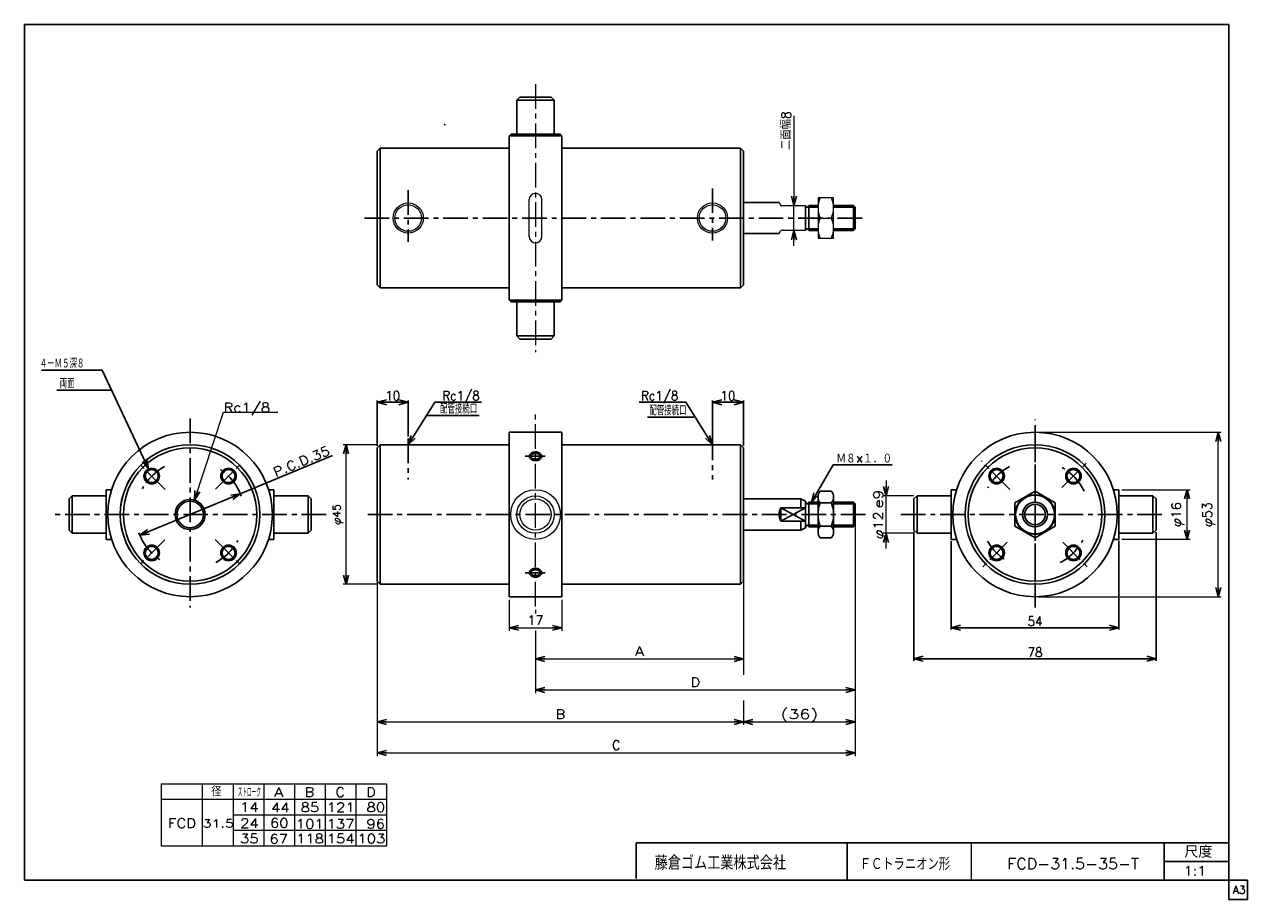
# Model space of a CAD drawing. Header units: millimetres. Extents: x -190 to 204, y -140 to 142.
import ezdxf
from ezdxf.enums import TextEntityAlignment as Align

# ---------------------------------------------------------------- set-up
doc = ezdxf.new("R2010")
doc.units = ezdxf.units.MM
doc.header["$LTSCALE"] = 0.25
doc.header["$PDSIZE"] = 1
doc.linetypes.add('CENTER', pattern=[50.8, 31.75, -6.35, 6.35, -6.35])
doc.layers.add('ZUWAKU', color=7, linetype='Continuous')
doc.styles.add('FdaStyle0', font='txt.shx', dxfattribs={"bigfont": 'bigfont'})
doc.dimstyles.new('DaDimRotatedStyle', dxfattribs={"dimtxt": 2.5, "dimasz": 3.000002, "dimexe": 1, "dimexo": 1, "dimgap": 1, "dimtad": 3, "dimdsep": 46, "dimtxsty": 'FdaStyle0', "dimblk1": 'OPEN30', "dimblk2": 'OPEN30', "dimsah": 1, "dimcen": 0.09, "dimclrd": 4, "dimclre": 4, "dimclrt": 4, "dimadec": 0, "dimazin": 2, "dimtfac": 1, "dimtdec": 4, "dimtmove": 0, "dimatfit": 0, "dimfxl": 1, "dimarcsym": 0})

# ---------------------------------------------------------------- blocks, each defined once
blk = doc.blocks.new('_OPEN30')
at = {"color": 0, "linetype": 'ByBlock', "lineweight": -2}
for p, q in [((-1, 0.267949), (0, 0)), ((0, 0), (-1, -0.267949)), ((0, 0), (-1, 0))]:
    blk.add_line(p, q, dxfattribs=at)
blk = doc.blocks.new('DC_GROUP_Φ31.5_1')
at = {"color": 4, "linetype": 'Continuous', "lineweight": 25}
for radius in [2.5, 2.1]:
    blk.add_circle((-149.01, -4.05), radius, dxfattribs=at)
blk = doc.blocks.new('DC_GROUP_Φ31.5_2')
at = {"color": 4, "linetype": 'Continuous', "lineweight": 25}
for radius in [2.5, 2.1]:
    blk.add_circle((-149.01, -28.8), radius, dxfattribs=at)
blk = doc.blocks.new('DC_GROUP_Φ31.5_3')
at = {"color": 4, "linetype": 'Continuous', "lineweight": 25}
for radius in [2.5, 2.1]:
    blk.add_circle((-124.26, -28.8), radius, dxfattribs=at)
blk = doc.blocks.new('DC_GROUP_Φ31.5_4')
at = {"color": 4, "linetype": 'Continuous', "lineweight": 25}
for radius in [2.5, 2.1]:
    blk.add_circle((-124.26, -4.05), radius, dxfattribs=at)
blk = doc.blocks.new('DC_GROUP_Φ31.5_5')
at = {"color": 4, "linetype": 'Continuous', "lineweight": 25}
for p, q in [((65.65, -10.8), (65.65, -22.05)), ((66.37, -8.92), (69.93, -8.92)), ((70.65, -10.8), (70.65, -22.05)), ((66.37, -12.68), (69.93, -12.68)), ((66.37, -20.17), (69.93, -20.17)), ((66.37, -23.92), (69.93, -23.92))]:
    blk.add_line(p, q, dxfattribs=at)
for centre, radius, start, end in [((68.45, -10.8), 2.8, 137.925, 222.075), ((67.85, -10.8), 2.8, 317.925, 42.075), ((75.74, -16.42), 10.09, 158.1975, 201.8025), ((60.56, -16.42), 10.09, 338.1975, 21.8025), ((68.45, -22.05), 2.8, 137.925, 222.075), ((67.85, -22.05), 2.8, 317.925, 42.075)]:
    blk.add_arc(centre, radius, start, end, dxfattribs=at)
blk = doc.blocks.new('DC_GROUP_Φ31.5_6')
at = {"color": 4, "linetype": 'Continuous', "lineweight": 13}
for p, q in [((-135.25, -11.76), (-125.85, 16.55)), ((-125.85, 16.55), (-108.35, 16.55))]:
    blk.add_line(p, q, dxfattribs=at)
at = {"color": 4, "xscale": 3.000002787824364, "yscale": 2.999989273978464, "rotation": 251.6244108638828}
blk.add_blockref('_OPEN30', (-135.25, -11.76), dxfattribs=at)
at = {"color": 4, "style": 'FdaStyle0'}
blk.add_text('Rc1/8', height=3, dxfattribs=at).set_placement((-125.85, 16.55), (-110.85, 16.55), align=Align.FIT)
blk = doc.blocks.new('*D7')
at = {"color": 4, "linetype": 'Continuous', "lineweight": 13}
for p, q in [((-76.37, 6.08), (-87.37, 6.08)), ((-86.37, -38.92), (-86.37, 6.08)), ((-76.37, -38.92), (-87.37, -38.92))]:
    blk.add_line(p, q, dxfattribs=at)
at = {"color": 4, "xscale": 3.000002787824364, "yscale": 2.999989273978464}
for p, rotation in [((-86.37, 6.08), 90), ((-86.37, -38.92), 270)]:
    blk.add_blockref('_OPEN30', p, dxfattribs=dict(at, rotation=rotation))
at = {"color": 4, "insert": (-87.37, -16.42), "char_height": 2.5, "width": 12.5, "attachment_point": 8, "rotation": 90, "style": 'FdaStyle0'}
blk.add_mtext('\\T1.00;φ45', dxfattribs=at)
blk = doc.blocks.new('DC_GROUP_Φ31.5_7')
at = {"color": 4, "linetype": 'Continuous', "lineweight": 25}
for radius in [2.5, 2.1]:
    blk.add_circle((123.17, -4.05), radius, dxfattribs=at)
blk = doc.blocks.new('DC_GROUP_Φ31.5_8')
at = {"color": 4, "linetype": 'Continuous', "lineweight": 25}
for radius in [2.5, 2.1]:
    blk.add_circle((123.17, -28.8), radius, dxfattribs=at)
blk = doc.blocks.new('DC_GROUP_Φ31.5_9')
at = {"color": 4, "linetype": 'Continuous', "lineweight": 25}
for radius in [2.5, 2.1]:
    blk.add_circle((147.92, -28.8), radius, dxfattribs=at)
blk = doc.blocks.new('DC_GROUP_Φ31.5_10')
at = {"color": 4, "linetype": 'Continuous', "lineweight": 25}
for radius in [2.5, 2.1]:
    blk.add_circle((147.92, -4.05), radius, dxfattribs=at)
blk = doc.blocks.new('DC_GROUP_Φ31.5_11')
at = {"color": 4, "linetype": 'Continuous', "lineweight": 13}
for p, q in [((135.54, -8.92), (129.04, -12.67)), ((142.04, -12.67), (135.54, -8.92)), ((129.04, -12.67), (129.04, -20.18)), ((142.04, -20.18), (142.04, -12.67)), ((129.04, -20.18), (135.54, -23.93)), ((135.54, -23.93), (142.04, -20.18))]:
    blk.add_line(p, q, dxfattribs=at)
for radius in [6.5, 4, 3.32]:
    blk.add_circle((135.54, -16.42), radius, dxfattribs=at)
blk = doc.blocks.new('DC_GROUP_Φ31.5_12')
at = {"color": 4, "linetype": 'Continuous', "lineweight": 25}
for p, q in [((-27.34, -34.94), (-27.37, -35.06)), ((-27.37, -35.06), (-27.37, -35.18)), ((-27.37, -35.18), (-27.37, -35.3)), ((-27.37, -35.3), (-27.34, -35.43)), ((-27.31, -34.82), (-27.34, -34.94)), ((-27.34, -35.43), (-27.31, -35.55)), ((-27.25, -34.7), (-27.31, -34.82)), ((-27.19, -34.59), (-27.25, -34.7)), ((-27.11, -34.48), (-27.19, -34.59)), ((-27.01, -34.37), (-27.11, -34.48)), ((-26.91, -34.28), (-27.01, -34.37)), ((-26.79, -34.18), (-26.91, -34.28)), ((-26.66, -34.1), (-26.79, -34.18)), ((-26.52, -34.03), (-26.66, -34.1)), ((-26.37, -33.96), (-26.52, -34.03)), ((-26.22, -33.9), (-26.37, -33.96)), ((-26.06, -33.86), (-26.22, -33.9)), ((-25.89, -33.82), (-26.06, -33.86)), ((-25.72, -33.79), (-25.89, -33.82)), ((-25.55, -33.78), (-25.72, -33.79)), ((-25.37, -33.77), (-25.55, -33.78)), ((-25.2, -33.78), (-25.37, -33.77)), ((-25.03, -33.79), (-25.2, -33.78)), ((-24.86, -33.82), (-25.03, -33.79)), ((-24.69, -33.86), (-24.86, -33.82)), ((-24.53, -33.9), (-24.69, -33.86)), ((-24.37, -33.96), (-24.53, -33.9)), ((-24.23, -34.03), (-24.37, -33.96)), ((-24.09, -34.1), (-24.23, -34.03)), ((-23.96, -34.18), (-24.09, -34.1)), ((-23.84, -34.28), (-23.96, -34.18)), ((-23.74, -34.37), (-23.84, -34.28)), ((-23.64, -34.48), (-23.74, -34.37)), ((-23.56, -34.59), (-23.64, -34.48)), ((-23.49, -34.7), (-23.56, -34.59)), ((-23.44, -34.82), (-23.49, -34.7)), ((-23.4, -34.94), (-23.44, -34.82)), ((-23.44, -35.55), (-23.4, -35.43)), ((-23.38, -35.06), (-23.4, -34.94)), ((-23.4, -35.43), (-23.38, -35.3)), ((-23.37, -35.18), (-23.38, -35.06)), ((-23.38, -35.3), (-23.37, -35.18)), ((-27.31, -35.55), (-27.25, -35.66)), ((-27.25, -35.66), (-27.19, -35.78)), ((-27.19, -35.78), (-27.11, -35.89)), ((-27.11, -35.89), (-27.01, -35.99)), ((-27.01, -35.99), (-26.91, -36.09)), ((-26.91, -36.09), (-26.79, -36.18)), ((-26.79, -36.18), (-26.66, -36.26)), ((-26.66, -36.26), (-26.52, -36.34)), ((-26.52, -36.34), (-26.37, -36.4)), ((-26.37, -36.4), (-26.22, -36.46)), ((-26.22, -36.46), (-26.06, -36.51)), ((-26.06, -36.51), (-25.89, -36.54)), ((-25.89, -36.54), (-25.72, -36.57)), ((-25.72, -36.57), (-25.55, -36.59)), ((-25.55, -36.59), (-25.37, -36.59)), ((-25.37, -36.59), (-25.2, -36.59)), ((-25.2, -36.59), (-25.03, -36.57)), ((-25.03, -36.57), (-24.86, -36.54)), ((-24.86, -36.54), (-24.69, -36.51)), ((-24.69, -36.51), (-24.53, -36.46)), ((-24.53, -36.46), (-24.37, -36.4)), ((-24.37, -36.4), (-24.23, -36.34)), ((-24.23, -36.34), (-24.09, -36.26)), ((-24.09, -36.26), (-23.96, -36.18)), ((-23.96, -36.18), (-23.84, -36.09)), ((-23.84, -36.09), (-23.74, -35.99)), ((-23.74, -35.99), (-23.64, -35.89)), ((-23.64, -35.89), (-23.56, -35.78)), ((-23.56, -35.78), (-23.49, -35.66)), ((-23.49, -35.66), (-23.44, -35.55))]:
    blk.add_line(p, q, dxfattribs=at)
blk = doc.blocks.new('DC_GROUP_Φ31.5_13')
at = {"color": 4, "linetype": 'Continuous', "lineweight": 25}
for p, q in [((-26.85, -35.02), (-26.87, -35.1)), ((-26.87, -35.1), (-26.87, -35.18)), ((-26.87, -35.18), (-26.87, -35.26)), ((-26.87, -35.26), (-26.85, -35.34)), ((-26.82, -34.95), (-26.85, -35.02)), ((-26.85, -35.34), (-26.82, -35.42)), ((-26.78, -34.87), (-26.82, -34.95)), ((-26.82, -35.42), (-26.78, -35.49)), ((-26.73, -34.8), (-26.78, -34.87)), ((-26.67, -34.73), (-26.73, -34.8)), ((-26.6, -34.66), (-26.67, -34.73)), ((-26.52, -34.6), (-26.6, -34.66)), ((-26.43, -34.54), (-26.52, -34.6)), ((-26.34, -34.48), (-26.43, -34.54)), ((-26.23, -34.44), (-26.34, -34.48)), ((-26.12, -34.39), (-26.23, -34.44)), ((-26.01, -34.36), (-26.12, -34.39)), ((-25.89, -34.33), (-26.01, -34.36)), ((-25.76, -34.3), (-25.89, -34.33)), ((-25.63, -34.29), (-25.76, -34.3)), ((-25.5, -34.28), (-25.63, -34.29)), ((-25.37, -34.27), (-25.5, -34.28)), ((-25.24, -34.28), (-25.37, -34.27)), ((-25.11, -34.29), (-25.24, -34.28)), ((-24.99, -34.3), (-25.11, -34.29)), ((-24.86, -34.33), (-24.99, -34.3)), ((-24.74, -34.36), (-24.86, -34.33)), ((-24.62, -34.39), (-24.74, -34.36)), ((-24.51, -34.44), (-24.62, -34.39)), ((-24.41, -34.48), (-24.51, -34.44)), ((-24.31, -34.54), (-24.41, -34.48)), ((-24.22, -34.6), (-24.31, -34.54)), ((-24.14, -34.66), (-24.22, -34.6)), ((-24.07, -34.73), (-24.14, -34.66)), ((-24.01, -34.8), (-24.07, -34.73)), ((-23.96, -34.87), (-24.01, -34.8)), ((-23.92, -34.95), (-23.96, -34.87)), ((-23.96, -35.49), (-23.92, -35.42)), ((-23.9, -35.02), (-23.92, -34.95)), ((-23.92, -35.42), (-23.9, -35.34)), ((-23.88, -35.1), (-23.9, -35.02)), ((-23.9, -35.34), (-23.88, -35.26)), ((-23.87, -35.18), (-23.88, -35.1)), ((-23.88, -35.26), (-23.87, -35.18)), ((-26.78, -35.49), (-26.73, -35.57)), ((-26.73, -35.57), (-26.67, -35.64)), ((-26.67, -35.64), (-26.6, -35.7)), ((-26.6, -35.7), (-26.52, -35.77)), ((-26.52, -35.77), (-26.43, -35.83)), ((-26.43, -35.83), (-26.34, -35.88)), ((-26.34, -35.88), (-26.23, -35.93)), ((-26.23, -35.93), (-26.12, -35.97)), ((-26.12, -35.97), (-26.01, -36.01)), ((-26.01, -36.01), (-25.89, -36.04)), ((-25.89, -36.04), (-25.76, -36.06)), ((-25.76, -36.06), (-25.63, -36.08)), ((-25.63, -36.08), (-25.5, -36.09)), ((-25.5, -36.09), (-25.37, -36.09)), ((-25.37, -36.09), (-25.24, -36.09)), ((-25.24, -36.09), (-25.11, -36.08)), ((-25.11, -36.08), (-24.99, -36.06)), ((-24.99, -36.06), (-24.86, -36.04)), ((-24.86, -36.04), (-24.74, -36.01)), ((-24.74, -36.01), (-24.62, -35.97)), ((-24.62, -35.97), (-24.51, -35.93)), ((-24.51, -35.93), (-24.41, -35.88)), ((-24.41, -35.88), (-24.31, -35.83)), ((-24.31, -35.83), (-24.22, -35.77)), ((-24.22, -35.77), (-24.14, -35.7)), ((-24.14, -35.7), (-24.07, -35.64)), ((-24.07, -35.64), (-24.01, -35.57)), ((-24.01, -35.57), (-23.96, -35.49))]:
    blk.add_line(p, q, dxfattribs=at)
blk = doc.blocks.new('DC_GROUP_Φ31.5_14')
at = {"color": 4, "linetype": 'Continuous', "lineweight": 25}
for p, q in [((-27.37, 2.46), (-27.34, 2.58)), ((-27.37, 2.34), (-27.37, 2.46)), ((-27.37, 2.21), (-27.37, 2.34)), ((-27.34, 2.09), (-27.37, 2.21)), ((-27.34, 2.58), (-27.31, 2.7)), ((-27.31, 1.97), (-27.34, 2.09)), ((-27.31, 2.7), (-27.25, 2.82)), ((-27.25, 1.85), (-27.31, 1.97)), ((-27.25, 2.82), (-27.19, 2.93)), ((-27.19, 1.74), (-27.25, 1.85)), ((-27.19, 2.93), (-27.11, 3.04)), ((-27.11, 1.63), (-27.19, 1.74)), ((-27.11, 3.04), (-27.01, 3.15)), ((-27.01, 1.53), (-27.11, 1.63)), ((-27.01, 3.15), (-26.91, 3.24)), ((-26.91, 1.43), (-27.01, 1.53)), ((-26.91, 3.24), (-26.79, 3.33)), ((-26.79, 1.34), (-26.91, 1.43)), ((-26.79, 3.33), (-26.66, 3.42)), ((-26.66, 1.26), (-26.79, 1.34)), ((-26.66, 3.42), (-26.52, 3.49)), ((-26.52, 1.18), (-26.66, 1.26)), ((-26.52, 3.49), (-26.37, 3.56)), ((-26.37, 1.12), (-26.52, 1.18)), ((-26.37, 3.56), (-26.22, 3.61)), ((-26.22, 1.06), (-26.37, 1.12)), ((-26.22, 3.61), (-26.06, 3.66)), ((-26.06, 1.01), (-26.22, 1.06)), ((-26.06, 3.66), (-25.89, 3.7)), ((-25.89, 0.97), (-26.06, 1.01)), ((-25.89, 3.7), (-25.72, 3.73)), ((-25.72, 0.95), (-25.89, 0.97)), ((-25.72, 3.73), (-25.55, 3.74)), ((-25.55, 0.93), (-25.72, 0.95)), ((-25.55, 3.74), (-25.37, 3.75)), ((-25.37, 0.93), (-25.55, 0.93)), ((-25.37, 3.75), (-25.2, 3.74)), ((-25.2, 0.93), (-25.37, 0.93)), ((-25.2, 3.74), (-25.03, 3.73)), ((-25.03, 0.95), (-25.2, 0.93)), ((-25.03, 3.73), (-24.86, 3.7)), ((-24.86, 0.97), (-25.03, 0.95)), ((-24.86, 3.7), (-24.69, 3.66)), ((-24.69, 1.01), (-24.86, 0.97)), ((-24.69, 3.66), (-24.53, 3.61)), ((-24.53, 1.06), (-24.69, 1.01)), ((-24.53, 3.61), (-24.37, 3.56)), ((-24.37, 1.12), (-24.53, 1.06)), ((-24.37, 3.56), (-24.23, 3.49)), ((-24.23, 1.18), (-24.37, 1.12)), ((-24.23, 3.49), (-24.09, 3.42)), ((-24.09, 1.26), (-24.23, 1.18)), ((-24.09, 3.42), (-23.96, 3.33)), ((-23.96, 1.34), (-24.09, 1.26)), ((-23.96, 3.33), (-23.84, 3.24)), ((-23.84, 1.43), (-23.96, 1.34)), ((-23.84, 3.24), (-23.74, 3.15)), ((-23.74, 1.53), (-23.84, 1.43)), ((-23.74, 3.15), (-23.64, 3.04)), ((-23.64, 1.63), (-23.74, 1.53)), ((-23.64, 3.04), (-23.56, 2.93)), ((-23.56, 1.74), (-23.64, 1.63)), ((-23.56, 2.93), (-23.49, 2.82)), ((-23.49, 1.85), (-23.56, 1.74)), ((-23.49, 2.82), (-23.44, 2.7)), ((-23.44, 1.97), (-23.49, 1.85)), ((-23.44, 2.7), (-23.4, 2.58)), ((-23.4, 2.09), (-23.44, 1.97)), ((-23.4, 2.58), (-23.38, 2.46)), ((-23.38, 2.21), (-23.4, 2.09)), ((-23.38, 2.46), (-23.37, 2.34)), ((-23.37, 2.34), (-23.38, 2.21))]:
    blk.add_line(p, q, dxfattribs=at)
blk = doc.blocks.new('DC_GROUP_Φ31.5_15')
at = {"color": 4, "linetype": 'Continuous', "lineweight": 25}
for p, q in [((-26.87, 2.42), (-26.85, 2.49)), ((-26.87, 2.34), (-26.87, 2.42)), ((-26.87, 2.26), (-26.87, 2.34)), ((-26.85, 2.18), (-26.87, 2.26)), ((-26.85, 2.49), (-26.82, 2.57)), ((-26.82, 2.1), (-26.85, 2.18)), ((-26.82, 2.57), (-26.78, 2.65)), ((-26.78, 2.03), (-26.82, 2.1)), ((-26.78, 2.65), (-26.73, 2.72)), ((-26.73, 1.95), (-26.78, 2.03)), ((-26.73, 2.72), (-26.67, 2.79)), ((-26.67, 1.88), (-26.73, 1.95)), ((-26.67, 2.79), (-26.6, 2.86)), ((-26.6, 1.81), (-26.67, 1.88)), ((-26.6, 2.86), (-26.52, 2.92)), ((-26.52, 1.75), (-26.6, 1.81)), ((-26.52, 2.92), (-26.43, 2.98)), ((-26.43, 1.69), (-26.52, 1.75)), ((-26.43, 2.98), (-26.34, 3.03)), ((-26.34, 1.64), (-26.43, 1.69)), ((-26.34, 3.03), (-26.23, 3.08)), ((-26.23, 1.59), (-26.34, 1.64)), ((-26.23, 3.08), (-26.12, 3.12)), ((-26.12, 1.55), (-26.23, 1.59)), ((-26.12, 3.12), (-26.01, 3.16)), ((-26.01, 1.51), (-26.12, 1.55)), ((-26.01, 3.16), (-25.89, 3.19)), ((-25.89, 1.48), (-26.01, 1.51)), ((-25.89, 3.19), (-25.76, 3.22)), ((-25.76, 1.46), (-25.89, 1.48)), ((-25.76, 3.22), (-25.63, 3.23)), ((-25.63, 1.44), (-25.76, 1.46)), ((-25.63, 3.23), (-25.5, 3.24)), ((-25.5, 1.43), (-25.63, 1.44)), ((-25.5, 3.24), (-25.37, 3.25)), ((-25.37, 1.43), (-25.5, 1.43)), ((-25.37, 3.25), (-25.24, 3.24)), ((-25.24, 1.43), (-25.37, 1.43)), ((-25.24, 3.24), (-25.11, 3.23)), ((-25.11, 1.44), (-25.24, 1.43)), ((-25.11, 3.23), (-24.99, 3.22)), ((-24.99, 1.46), (-25.11, 1.44)), ((-24.99, 3.22), (-24.86, 3.19)), ((-24.86, 1.48), (-24.99, 1.46)), ((-24.86, 3.19), (-24.74, 3.16)), ((-24.74, 1.51), (-24.86, 1.48)), ((-24.74, 3.16), (-24.62, 3.12)), ((-24.62, 1.55), (-24.74, 1.51)), ((-24.62, 3.12), (-24.51, 3.08)), ((-24.51, 1.59), (-24.62, 1.55)), ((-24.51, 3.08), (-24.41, 3.03)), ((-24.41, 1.64), (-24.51, 1.59)), ((-24.41, 3.03), (-24.31, 2.98)), ((-24.31, 1.69), (-24.41, 1.64)), ((-24.31, 2.98), (-24.22, 2.92)), ((-24.22, 1.75), (-24.31, 1.69)), ((-24.22, 2.92), (-24.14, 2.86)), ((-24.14, 1.81), (-24.22, 1.75)), ((-24.14, 2.86), (-24.07, 2.79)), ((-24.07, 1.88), (-24.14, 1.81)), ((-24.07, 2.79), (-24.01, 2.72)), ((-24.01, 1.95), (-24.07, 1.88)), ((-24.01, 2.72), (-23.96, 2.65)), ((-23.96, 2.03), (-24.01, 1.95)), ((-23.96, 2.65), (-23.92, 2.57)), ((-23.92, 2.1), (-23.96, 2.03)), ((-23.92, 2.57), (-23.9, 2.49)), ((-23.9, 2.18), (-23.92, 2.1)), ((-23.9, 2.49), (-23.88, 2.42)), ((-23.88, 2.26), (-23.9, 2.18)), ((-23.88, 2.42), (-23.87, 2.34)), ((-23.87, 2.34), (-23.88, 2.26))]:
    blk.add_line(p, q, dxfattribs=at)
blk = doc.blocks.new('*D17')
at = {"color": 4, "linetype": 'Continuous', "lineweight": 13}
for p, q in [((-33.87, -43.94), (-33.87, -53.94)), ((-16.87, -43.94), (-16.87, -53.94)), ((-33.87, -52.94), (-16.87, -52.94))]:
    blk.add_line(p, q, dxfattribs=at)
at = {"color": 4, "xscale": 3.000002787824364, "yscale": 2.999989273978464}
for p, rotation in [((-33.87, -52.94), 180), ((-16.87, -52.94), 360)]:
    blk.add_blockref('_OPEN30', p, dxfattribs=dict(at, rotation=rotation))
at = {"color": 4, "insert": (-25.37, -51.94), "char_height": 3, "width": 11.25, "attachment_point": 8, "style": 'FdaStyle0'}
blk.add_mtext('\\T1.00;17', dxfattribs=at)
blk = doc.blocks.new('DC_GROUP_Φ31.5_16')
at = {"color": 4, "linetype": 'Continuous', "lineweight": 25}
for p, q in [((135.54, -8.92), (129.04, -12.67)), ((142.04, -12.67), (135.54, -8.92)), ((129.04, -12.67), (129.04, -20.18)), ((142.04, -20.18), (142.04, -12.67)), ((129.04, -20.18), (135.54, -23.93)), ((135.54, -23.93), (142.04, -20.18))]:
    blk.add_line(p, q, dxfattribs=at)
for radius in [6.25, 4, 3.3]:
    blk.add_circle((135.54, -16.42), radius, dxfattribs=at)
blk = doc.blocks.new('*D19')
at = {"color": 4, "linetype": 'Continuous', "lineweight": 13}
for p, q in [((136.54, 10.08), (195.54, 10.08)), ((194.54, -42.92), (194.54, 10.08)), ((136.54, -42.92), (195.54, -42.92))]:
    blk.add_line(p, q, dxfattribs=at)
at = {"color": 4, "xscale": 3.000002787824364, "yscale": 2.999989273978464}
for p, rotation in [((194.54, 10.08), 90), ((194.54, -42.92), 270)]:
    blk.add_blockref('_OPEN30', p, dxfattribs=dict(at, rotation=rotation))
at = {"color": 4, "insert": (193.54, -16.42), "char_height": 3, "width": 15, "attachment_point": 8, "rotation": 90, "style": 'FdaStyle0'}
blk.add_mtext('\\T1.00;φ53', dxfattribs=at)
blk = doc.blocks.new('*D20')
at = {"color": 4, "linetype": 'Continuous', "lineweight": 13}
for p, q in [((163.54, -8.42), (185.54, -8.42)), ((184.54, -24.42), (184.54, -8.42)), ((163.54, -24.42), (185.54, -24.42))]:
    blk.add_line(p, q, dxfattribs=at)
at = {"color": 4, "xscale": 3.000002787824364, "yscale": 2.999989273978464}
for p, rotation in [((184.54, -8.42), 90), ((184.54, -24.42), 270)]:
    blk.add_blockref('_OPEN30', p, dxfattribs=dict(at, rotation=rotation))
at = {"color": 4, "insert": (183.54, -16.42), "char_height": 3, "width": 15, "attachment_point": 8, "rotation": 90, "style": 'FdaStyle0'}
blk.add_mtext('\\T1.00;φ16', dxfattribs=at)
blk = doc.blocks.new('DA_IMAGEDIMGROUP_1')
at = {"color": 4, "linetype": 'Continuous', "lineweight": 13}
for p, q in [((87.54, -5.42), (87.54, -10.42)), ((96.54, -10.42), (86.54, -10.42)), ((87.54, -22.42), (87.54, -10.42)), ((96.54, -22.42), (86.54, -22.42)), ((87.54, -27.42), (87.54, -22.42))]:
    blk.add_line(p, q, dxfattribs=at)
at = {"color": 4, "xscale": 3.000002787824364, "yscale": 2.999989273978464}
for p, rotation in [((87.54, -10.42), 270), ((87.54, -22.42), 90)]:
    blk.add_blockref('_OPEN30', p, dxfattribs=dict(at, rotation=rotation))
at = {"color": 4, "style": 'FdaStyle0'}
blk.add_text('e9', height=3, rotation=90, dxfattribs=at).set_placement((86.54, -14.42), (86.54, -8.42), align=Align.FIT)
at = {"color": 4, "style": 'FdaStyle0', "width": 0.9375}
blk.add_text('φ12', height=3, rotation=90, dxfattribs=at).set_placement((86.54, -24.42), (86.54, -15.42), align=Align.FIT)
blk = doc.blocks.new('*D22')
at = {"color": 4, "linetype": 'Continuous', "lineweight": 13}
for p, q in [((77.63, -20.88), (77.63, -94.25)), ((-76.37, -38.92), (-76.37, -94.25)), ((-76.37, -93.25), (77.63, -93.25))]:
    blk.add_line(p, q, dxfattribs=at)
at = {"color": 4, "xscale": 3.000002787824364, "yscale": 2.999989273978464}
for p, rotation in [((-76.37, -93.25), 180), ((77.63, -93.25), 360)]:
    blk.add_blockref('_OPEN30', p, dxfattribs=dict(at, rotation=rotation))
at = {"color": 4, "insert": (0.63, -92.25), "char_height": 3, "width": 7.5, "attachment_point": 8, "style": 'FdaStyle0'}
blk.add_mtext('\\T1.00;C', dxfattribs=at)
blk = doc.blocks.new('DC_GROUP_Φ31.5_17')
at = {"color": 4, "linetype": 'Continuous', "lineweight": 13}
for p, q in [((41.63, -38.92), (41.63, -63.95)), ((-25.37, -47.09), (-25.37, -48.32)), ((-25.37, -53.85), (-25.37, -63.95)), ((-25.37, -62.95), (41.63, -62.95))]:
    blk.add_line(p, q, dxfattribs=at)
at = {"color": 4, "xscale": 3.000002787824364, "yscale": 2.999989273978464}
for p, rotation in [((-25.37, -62.95), 180), ((41.63, -62.95), 360)]:
    blk.add_blockref('_OPEN30', p, dxfattribs=dict(at, rotation=rotation))
at = {"color": 4, "style": 'FdaStyle0'}
blk.add_text('A', height=3, dxfattribs=at).set_placement((6.63, -61.95), (9.63, -61.95), align=Align.FIT)
blk = doc.blocks.new('DC_GROUP_Φ31.5_18')
at = {"color": 4, "linetype": 'Continuous', "lineweight": 13}
for p, q in [((77.63, -20.88), (77.63, -73.95)), ((-25.37, -47.09), (-25.37, -48.32)), ((-25.37, -53.85), (-25.37, -73.95)), ((-25.37, -72.95), (77.63, -72.95))]:
    blk.add_line(p, q, dxfattribs=at)
at = {"color": 4, "xscale": 3.000002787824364, "yscale": 2.999989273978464}
for p, rotation in [((-25.37, -72.95), 180), ((77.63, -72.95), 360)]:
    blk.add_blockref('_OPEN30', p, dxfattribs=dict(at, rotation=rotation))
at = {"color": 4, "style": 'FdaStyle0'}
blk.add_text('D', height=3, dxfattribs=at).set_placement((24.63, -71.95), (27.63, -71.95), align=Align.FIT)
blk = doc.blocks.new('DC_GROUP_Φ31.5_19')
at = {"color": 4, "linetype": 'Continuous', "lineweight": 13}
for p, q in [((-76.37, -17.42), (-76.37, -84.25)), ((41.63, -17.42), (41.63, -68.04)), ((77.63, -17.42), (77.63, -84.25)), ((41.63, -76.34), (41.63, -84.25)), ((-76.37, -83.25), (41.63, -83.25)), ((41.63, -83.25), (77.63, -83.25))]:
    blk.add_line(p, q, dxfattribs=at)
at = {"color": 4, "xscale": 3.000002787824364, "yscale": 2.999989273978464}
for p, rotation in [((-76.37, -83.25), 180), ((41.63, -83.25), 360), ((41.63, -83.25), 180), ((77.63, -83.25), 360)]:
    blk.add_blockref('_OPEN30', p, dxfattribs=dict(at, rotation=rotation))
at = {"color": 4, "style": 'FdaStyle0'}
for s, p, p2 in [('B', (-18.87, -82.25), (-15.87, -82.25)), ('(36)', (53.63, -82.25), (65.63, -82.25))]:
    blk.add_text(s, height=3, dxfattribs=at).set_placement(p, p2, align=Align.FIT)
blk = doc.blocks.new('DC_GROUP_Φ31.5_20')
at = {"color": 4, "linetype": 'Continuous', "lineweight": 13}
for p, q in [((70.65, 85.62), (65.65, 85.62)), ((65.65, 85.62), (65.65, 72.62)), ((70.65, 72.62), (70.65, 85.62)), ((66.37, 79.12), (69.93, 79.12)), ((65.65, 72.62), (70.65, 72.62))]:
    blk.add_line(p, q, dxfattribs=at)
for centre, start, end in [((73.29, 82.37), 154.8262, 205.1738), ((63.01, 82.37), 334.8262, 25.1738), ((73.29, 75.87), 154.8262, 205.1738), ((63.01, 75.87), 334.8262, 25.1738)]:
    blk.add_arc(centre, 7.64, start, end, dxfattribs=at)
blk = doc.blocks.new('DA_IMAGEDIMGROUP_2')
at = {"color": 4, "linetype": 'Continuous', "lineweight": 13}
for p, q in [((57.89, 112.09), (57.89, 83.12)), ((57.89, 75.12), (57.89, 83.12)), ((57.89, 70.12), (57.89, 75.12))]:
    blk.add_line(p, q, dxfattribs=at)
at = {"color": 4, "xscale": 3.000002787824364, "yscale": 2.999989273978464}
for p, rotation in [((57.89, 83.12), 270), ((57.89, 75.12), 90)]:
    blk.add_blockref('_OPEN30', p, dxfattribs=dict(at, rotation=rotation))
at = {"color": 4, "insert": (56.89, 101.09), "char_height": 3, "width": 18.75, "attachment_point": 7, "rotation": 90, "style": 'FdaStyle0'}
blk.add_mtext('\\T1.00;二面幅8', dxfattribs=at)

msp = doc.modelspace()

# ---------------------------------------------------------------- linework, layer by layer
at = {"color": 4, "linetype": 'CENTER', "lineweight": 13}
for p, q in [((-25.374, 122.28), (-25.374, 35.853)), ((-25.374, -46.092), (-25.374, 16.084))]:
    msp.add_line(p, q, dxfattribs=at)
at = {"color": 4, "linetype": 'Continuous', "lineweight": 25}
for p, q in [((-30.374, 118.121), (-31.374, 117.121)), ((-31.374, 106.121), (-31.374, 117.121)), ((-31.374, 117.121), (-19.374, 117.121)), ((-30.374, 118.121), (-20.374, 118.121)), ((-20.374, 118.121), (-19.374, 117.121)), ((-19.374, 106.121), (-19.374, 117.121)), ((-33.874, 79.141), (-33.874, 105.641)), ((-33.874, 105.641), (-16.874, 105.641)), ((-33.374, 106.121), (-17.374, 106.121)), ((-33.374, 106.121), (-33.374, 105.641)), ((-33.374, 106.121), (-17.374, 106.121)), ((-33.374, 106.121), (-33.374, 105.641)), ((-17.374, 106.121), (-17.374, 105.641)), ((-17.374, 106.121), (-17.374, 105.641)), ((-16.874, 79.141), (-16.874, 105.641)), ((-75.374, 101.621), (-76.374, 100.621)), ((-76.374, 79.121), (-76.374, 100.621)), ((-33.874, 101.621), (-75.374, 101.621)), ((-75.374, 101.621), (-75.374, 79.121)), ((-16.874, 101.621), (40.626, 101.621)), ((40.626, 101.621), (41.626, 100.621)), ((40.626, 101.621), (40.626, 79.121)), ((41.626, 84.121), (41.626, 100.621)), ((41.626, 79.121), (41.626, 100.621)), ((41.626, 84.121), (53.126, 84.121)), ((61.626, 83.121), (61.626, 75.161)), ((62.626, 83.121), (62.626, 75.121)), ((65.65, 83.121), (62.626, 83.121)), ((77.086, 83.121), (70.65, 83.121)), ((77.626, 82.581), (77.086, 83.121)), ((77.086, 83.121), (77.086, 75.121)), ((-76.374, 79.121), (-76.374, 57.621)), ((-75.374, 56.621), (-75.374, 79.121)), ((-33.874, 79.102), (-33.874, 52.602)), ((-16.874, 79.102), (-16.874, 52.602)), ((40.626, 56.621), (40.626, 79.121)), ((41.626, 79.121), (41.626, 57.621)), ((62.126, 82.581), (65.65, 82.581)), ((70.65, 82.581), (77.626, 82.581)), ((77.626, 82.581), (77.626, 75.661)), ((62.126, 75.661), (65.65, 75.661)), ((65.65, 75.121), (62.626, 75.121)), ((70.65, 75.661), (77.626, 75.661)), ((77.086, 75.121), (70.65, 75.121)), ((77.626, 75.661), (77.086, 75.121)), ((41.626, 74.121), (53.126, 74.121)), ((-75.374, 56.621), (-76.374, 57.621)), ((-33.874, 56.621), (-75.374, 56.621)), ((-16.874, 56.621), (40.626, 56.621)), ((40.626, 56.621), (41.626, 57.621)), ((-33.874, 52.602), (-16.874, 52.602)), ((-33.374, 52.121), (-33.374, 52.602)), ((-33.374, 52.121), (-17.374, 52.121)), ((-31.374, 52.121), (-31.374, 41.121)), ((-19.374, 52.121), (-19.374, 41.121)), ((-17.374, 52.121), (-17.374, 52.602)), ((-30.374, 40.121), (-31.374, 41.121)), ((-31.374, 41.121), (-19.374, 41.121)), ((-30.374, 40.121), (-20.374, 40.121)), ((-20.374, 40.121), (-19.374, 41.121)), ((-184.461, 30.078), (-165.006, 30.078)), ((-165.006, 30.078), (-150.002, -1.754)), ((-179.595, 23.646), (-161.975, 23.646)), ((-76.374, 5.678), (-76.374, 20.355)), ((-76.374, 19.755), (-66.374, 19.755)), ((-66.374, 8.678), (-66.374, 20.355)), ((-66.374, 6.078), (-57.774, 19.755)), ((-57.774, 19.755), (-42.774, 19.755)), ((23.026, 19.755), (8.026, 19.755)), ((23.026, 19.755), (8.026, 19.755)), ((31.626, 6.078), (23.026, 19.755)), ((31.626, 8.678), (31.626, 20.355)), ((31.626, 19.755), (41.626, 19.755)), ((41.626, 5.678), (41.626, 20.355)), ((-60.434, 15.524), (-43.556, 15.524)), ((25.678, 14.968), (10.678, 14.968)), ((-33.874, -16.403), (-33.874, 10.097)), ((-33.874, 10.097), (-16.874, 10.097)), ((-16.874, -16.403), (-16.874, 10.097)), ((-75.374, 6.078), (-76.374, 5.078)), ((-76.374, -16.422), (-76.374, 5.078)), ((-33.874, 6.078), (-75.374, 6.078)), ((-75.374, 6.078), (-75.374, -16.422)), ((-16.874, 6.078), (40.626, 6.078)), ((40.626, 6.078), (41.626, 5.078)), ((40.626, 6.078), (40.626, -16.422)), ((41.626, -11.422), (41.626, 5.078)), ((41.626, -37.922), (41.626, 5.078)), ((-90.78, 2.549), (-120.464, -9.732)), ((63.515, -12.422), (70.526, -0.445)), ((70.526, -0.445), (89.526, -0.445)), ((-175.635, -11.422), (-174.635, -10.422)), ((-175.635, -11.422), (-175.635, -21.422)), ((-163.635, -10.422), (-174.635, -10.422)), ((-174.635, -10.422), (-174.635, -22.422)), ((-163.635, -8.422), (-163.635, -24.422)), ((-163.635, -8.422), (-161.898, -8.422)), ((-120.464, -9.732), (-152.805, -23.113)), ((-109.635, -8.422), (-111.371, -8.422)), ((-109.635, -8.422), (-109.635, -24.422)), ((-109.635, -10.422), (-98.635, -10.422)), ((-97.635, -11.422), (-98.635, -10.422)), ((-98.635, -10.422), (-98.635, -22.422)), ((-97.635, -11.422), (-97.635, -21.422)), ((41.626, -11.422), (60.126, -11.422)), ((60.126, -11.422), (61.626, -12.122)), ((60.126, -11.422), (60.126, -14.242)), ((96.543, -11.422), (97.543, -10.422)), ((96.543, -11.422), (96.543, -21.422)), ((108.543, -10.422), (97.543, -10.422)), ((97.543, -10.422), (97.543, -22.422)), ((108.543, -8.422), (108.543, -24.422)), ((108.543, -8.422), (110.28, -8.422)), ((162.543, -8.422), (160.807, -8.422)), ((162.543, -8.422), (162.543, -24.422)), ((162.543, -10.422), (173.543, -10.422)), ((174.543, -11.422), (173.543, -10.422)), ((173.543, -10.422), (173.543, -22.422)), ((174.543, -11.422), (174.543, -21.422)), ((53.626, -18.602), (53.626, -14.242)), ((61.626, -14.242), (53.626, -14.242)), ((53.626, -14.242), (61.626, -18.602)), ((61.626, -14.242), (53.626, -18.602)), ((61.626, -12.122), (61.626, -20.723)), ((62.126, -12.962), (65.65, -12.962)), ((62.626, -12.422), (62.626, -20.422)), ((65.65, -12.422), (62.626, -12.422)), ((77.086, -12.422), (70.65, -12.422)), ((70.65, -12.962), (77.626, -12.962)), ((77.626, -12.962), (77.086, -12.422)), ((77.086, -12.422), (77.086, -20.422)), ((77.626, -12.962), (77.626, -19.882)), ((-76.374, -16.422), (-76.374, -37.922)), ((-75.374, -38.922), (-75.374, -16.422)), ((-33.874, -16.442), (-33.874, -42.942)), ((-16.874, -16.442), (-16.874, -42.942)), ((40.626, -38.922), (40.626, -16.422)), ((61.626, -18.602), (53.626, -18.602)), ((60.126, -21.422), (60.126, -18.602)), ((-175.635, -21.422), (-174.635, -22.422)), ((-163.635, -22.422), (-174.635, -22.422)), ((-109.635, -22.422), (-98.635, -22.422)), ((-97.635, -21.422), (-98.635, -22.422)), ((41.626, -21.422), (60.126, -21.422)), ((60.126, -21.422), (61.626, -20.723)), ((62.126, -19.882), (65.65, -19.882)), ((65.65, -20.422), (62.626, -20.422)), ((70.65, -19.882), (77.626, -19.882)), ((77.086, -20.422), (70.65, -20.422)), ((77.626, -19.882), (77.086, -20.422)), ((96.543, -21.422), (97.543, -22.422)), ((96.543, -22.042), (96.543, -63.522)), ((108.543, -22.422), (97.543, -22.422)), ((162.543, -22.422), (173.543, -22.422)), ((174.543, -21.422), (173.543, -22.422)), ((174.543, -22.067), (174.543, -63.522)), ((-163.635, -24.422), (-161.898, -24.422)), ((-109.635, -24.422), (-111.371, -24.422)), ((108.543, -24.422), (110.28, -24.422)), ((108.543, -24.996), (108.543, -53.522)), ((162.543, -24.422), (160.807, -24.422)), ((162.543, -24.854), (162.543, -53.522)), ((-75.374, -38.922), (-76.374, -37.922)), ((-33.874, -38.922), (-75.374, -38.922)), ((-16.874, -38.922), (40.626, -38.922)), ((40.626, -38.922), (41.626, -37.922)), ((-33.874, -42.942), (-16.874, -42.942)), ((108.543, -52.922), (162.543, -52.922)), ((96.543, -62.922), (174.543, -62.922))]:
    msp.add_line(p, q, dxfattribs=at)
at = {"color": 4, "linetype": 'CENTER', "lineweight": 25}
for p, q in [((-66.374, 88.108), (-66.374, 71.409)), ((31.626, 88.684), (31.626, 71.841)), ((-80.482, 79.121), (79.976, 79.121)), ((-136.635, 14.468), (-136.635, -46.403)), ((135.543, -46.395), (135.543, 14.197)), ((-66.374, 8.078), (-66.374, -5.193)), ((31.626, 8.99), (31.626, -5.193)), ((135.543, 8.414), (135.543, -43.221)), ((-28.739, 2.337), (-22.28, 2.337)), ((127.473, -8.352), (118.268, 0.853)), ((144.196, -7.77), (152.802, 0.836)), ((-144.705, -8.352), (-152.545, -0.513)), ((-128.508, -8.296), (-120.725, -0.513)), ((-92.779, -16.422), (-181.754, -16.422)), ((-79.425, -16.422), (81.221, -16.422)), ((92.296, -16.422), (177.273, -16.422)), ((-144.762, -24.549), (-152.545, -32.332)), ((-128.564, -24.493), (-120.725, -32.332)), ((126.591, -25.375), (118.213, -33.753)), ((144.496, -25.375), (153.408, -34.287)), ((-28.739, -35.182), (-22.28, -35.182))]:
    msp.add_line(p, q, dxfattribs=at)
at = {"color": 4, "linetype": 'Continuous', "lineweight": 13}
for p, q in [((-27.424, 73.171), (-27.424, 85.071)), ((-23.324, 73.171), (-23.324, 85.071)), ((53.126, 84.121), (53.626, 83.121)), ((53.626, 83.121), (61.626, 83.121)), ((65.65, 82.581), (65.65, 75.661)), ((53.126, 74.121), (53.626, 75.121)), ((61.626, 75.121), (53.626, 75.121)), ((-145.926, -103.162), (-73.323, -103.162)), ((-145.926, -103.162), (-145.926, -123.162)), ((-132.716, -103.162), (-132.716, -123.162)), ((-122.817, -103.162), (-122.817, -123.162)), ((-112.918, -103.162), (-112.918, -123.162)), ((-103.019, -103.162), (-103.019, -123.162)), ((-93.12, -103.162), (-93.12, -123.162)), ((-83.222, -103.162), (-83.222, -123.162)), ((-73.323, -103.162), (-73.323, -123.162)), ((-145.926, -108.162), (-73.323, -108.162)), ((-122.817, -113.162), (-73.323, -113.162)), ((-122.794, -118.162), (-73.323, -118.162)), ((-145.926, -123.162), (-73.323, -123.162))]:
    msp.add_line(p, q, dxfattribs=at)
for centre, radius in [((-66.374, 79.121), 4.86), ((-66.374, 79.121), 4.279), ((31.626, 79.121), 4.859), ((31.626, 79.121), 4.279), ((-25.374, -16.422), 8), ((-25.374, -16.442), 6.019), ((-25.374, -16.422), 5)]:
    msp.add_circle(centre, radius, dxfattribs=at)
at = {"color": 4, "linetype": 'Continuous', "lineweight": 25}
for centre, radius in [((-136.635, -16.422), 26.5), ((135.543, -16.422), 26.5), ((-136.635, -16.422), 22.5), ((-136.635, -16.422), 21.5), ((135.543, -16.422), 22.5), ((135.543, -16.422), 21.5), ((123.169, -4.048), 2.5), ((123.169, -4.048), 2.23), ((147.918, -4.048), 2.5), ((147.918, -4.048), 2.23), ((-136.635, -16.422), 4.86), ((-136.635, -16.422), 4.28), ((123.169, -28.797), 2.5), ((123.169, -28.797), 2.23), ((147.918, -28.797), 2.5), ((147.918, -28.797), 2.23)]:
    msp.add_circle(centre, radius, dxfattribs=at)
at = {"color": 4, "linetype": 'Continuous', "lineweight": 13}
for centre, start, end in [((-25.374, 85.071), 0, 180), ((-25.374, 73.171), 180, 0)]:
    msp.add_arc(centre, 2.05, start, end, dxfattribs=at)
at = {"color": 4, "linetype": 'Continuous', "lineweight": 25}
for centre, radius, start, end in [((62.126, 83.081), 0.5, 180, 0), ((62.126, 75.161), 0.5, 0, 180), ((-136.654, -16.422), 22.5, 90, 270), ((-136.654, -16.422), 22.5, 270, 90), ((58.126, -16.422), 5, 154.15106, 205.84894), ((62.126, -12.462), 0.5, 180, 0), ((62.126, -20.382), 0.5, 0, 180)]:
    msp.add_arc(centre, radius, start, end, dxfattribs=at)
at = {"color": 4, "linetype": 'CENTER', "lineweight": 25}
for centre, start, end in [((-136.635, -16.422), 118.18174, 151.58313), ((-136.635, -16.422), 19.69162, 60.12533), ((135.543, -16.422), 117.9814, 150.46614), ((135.543, -16.422), 25.42252, 60.12533), ((-136.635, -16.422), 199.69162, 240.12533), ((-136.635, -16.422), 298.18174, 331.58313), ((135.543, -16.422), 209.2349, 240.12533), ((135.543, -16.422), 297.58439, 331.71667)]:
    msp.add_arc(centre, 17.5, start, end, dxfattribs=at)
at = {"color": 4, "linetype": 'Continuous'}
msp.add_point((-54.656, 109.178), dxfattribs=at)
at = {"layer": 'ZUWAKU', "color": 5, "linetype": 'Continuous', "lineweight": 25}
for p, q in [((-190, -134.25), (-190, 141.5)), ((198, 141.5), (-190, 141.5)), ((198, -140.5), (198, 141.5)), ((204, -134.25), (-190, -134.25)), ((204, -140.5), (204, -134.25)), ((198, -140.5), (204, -140.5))]:
    msp.add_line(p, q, dxfattribs=at)
at = {"layer": 'ZUWAKU', "color": 4, "linetype": 'Continuous', "lineweight": 25}
for p, q in [((7, -122.25), (198, -122.25)), ((7, -133.715), (7, -122.25)), ((75, -122.25), (75, -134.25)), ((177.135, -134.25), (177.135, -122.25)), ((177.135, -128.25), (198, -128.25))]:
    msp.add_line(p, q, dxfattribs=at)
at = {"layer": 'ZUWAKU', "color": 4, "linetype": 'Continuous', "lineweight": 13}
msp.add_line((115, -122.25), (115, -134.25), dxfattribs=at)

# ---------------------------------------------------------------- block references
at = {"linetype": 'Continuous'}
for name in ['DA_IMAGEDIMGROUP_2', 'DC_GROUP_Φ31.5_20', 'DC_GROUP_Φ31.5_6', 'DC_GROUP_Φ31.5_14', 'DC_GROUP_Φ31.5_15', 'DC_GROUP_Φ31.5_1', 'DC_GROUP_Φ31.5_4', 'DC_GROUP_Φ31.5_7', 'DC_GROUP_Φ31.5_10', 'DA_IMAGEDIMGROUP_1', 'DC_GROUP_Φ31.5_5', 'DC_GROUP_Φ31.5_11', 'DC_GROUP_Φ31.5_16', 'DC_GROUP_Φ31.5_19', 'DC_GROUP_Φ31.5_18', 'DC_GROUP_Φ31.5_2', 'DC_GROUP_Φ31.5_3', 'DC_GROUP_Φ31.5_8', 'DC_GROUP_Φ31.5_9', 'DC_GROUP_Φ31.5_12', 'DC_GROUP_Φ31.5_13', 'DC_GROUP_Φ31.5_17']:
    msp.add_blockref(name, (0, 0), dxfattribs=at)
at = {"color": 4, "xscale": 3.000002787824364, "yscale": 2.999989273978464}
for p, rotation in [((-76.374, 19.755), 180), ((-66.374, 19.755), 360), ((31.626, 19.755), 180), ((41.626, 19.755), 360), ((-66.374, 6.078), 237.8391057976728), ((31.626, 6.078), 302.1608939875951), ((-150.002, -1.754), 295.2374962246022), ((-120.464, -9.732), 22.47593399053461), ((63.515, -12.422), 239.6567511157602), ((-152.805, -23.113), 202.4759339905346), ((108.543, -52.922), 180), ((162.543, -52.922), 360), ((96.543, -62.922), 180), ((174.543, -62.922), 360)]:
    msp.add_blockref('_OPEN30', p, dxfattribs=dict(at, rotation=rotation))

# ---------------------------------------------------------------- texts
at = {"color": 4, "style": 'FdaStyle0'}
for s, height, width, p, p2 in [('４－Ｍ５深８', 3, 0.666667, (-185.097, 30.678), (-170.697, 30.678)), ('両面', 3, 0.666667, (-178.67, 24.246), (-173.87, 24.246)), ('10', 3, 0.8, (-73.774, 20.355), (-68.974, 20.355)), ('Rc1/8', 3, 0.8, (-55.374, 20.355), (-43.374, 20.355)), ('Rc1/8', 3, 0.8, (8.626, 20.355), (20.626, 20.355)), ('10', 3, 0.8, (34.226, 20.355), (39.026, 20.355)), ('配管接続口', 3, 0.666667, (-56.156, 16.124), (-44.156, 16.124)), ('配管接続口', 3, 0.666667, (11.278, 15.568), (23.278, 15.568)), ('Ｍ８×１．０', 3, 0.833333, (71.526, 0.055), (89.526, 0.055)), ('54', 3, 0.8, (133.143, -52.322), (137.943, -52.322)), ('78', 3, 0.8, (133.143, -62.322), (137.943, -62.322)), ('   径', 3, 0.952381, (-138.502, -107.245), (-126.502, -107.245)), ('ストローク', 3, 0.416667, (-121.318, -107.496), (-113.818, -107.496)), ('ＦＣトラニオン形', 4, 0.694511, (79.06, -131.037), (108.16, -131.037)), ('FCD-31.5-35-T', 3.5, 0.823301, (126.621, -130.7), (169.021, -130.7)), ('1:1', 3, 0.8, (183.435, -132.75), (190.635, -132.75))]:
    msp.add_text(s, height=height, dxfattribs=dict(at, width=width)).set_placement(p, p2, align=Align.FIT)
at = {"color": 4, "style": 'FdaStyle0', "width": 0.8}
msp.add_text('P.C.D.35', height=3, rotation=22.47593, dxfattribs=at).set_placement((-109.057, -4.363), (-91.315, 2.977), align=Align.FIT)
at = {"color": 4, "style": 'FdaStyle0'}
for s, height, p, p2 in [('A', 3, (-109.591, -107.373), (-106.591, -107.373)), ('B', 3, (-99.692, -107.373), (-96.692, -107.373)), ('C', 3, (-89.793, -107.373), (-86.793, -107.373)), ('D', 3, (-79.895, -107.373), (-76.895, -107.373)), ('14', 3, (-120.568, -112.199), (-114.568, -112.199)), ('44', 3, (-110.591, -112.373), (-104.591, -112.373)), ('85', 3, (-101.034, -112.266), (-95.034, -112.266)), ('121', 3, (-92.635, -112.266), (-83.635, -112.266)), ('80', 3, (-79.798, -112.266), (-73.798, -112.266)), ('60', 3, (-110.935, -117.3), (-104.935, -117.3)), ('FCD', 3, (-143.744, -117.373), (-134.744, -117.373)), ('31.5', 2.5, (-132.555, -117.246), (-122.555, -117.246)), ('24', 3, (-120.517, -117.373), (-114.517, -117.373)), ('101', 3, (-102.578, -117.64), (-93.578, -117.64)), ('137', 3, (-92.68, -117.64), (-83.68, -117.64)), ('96', 3, (-79.843, -117.64), (-73.843, -117.64)), ('35', 3, (-120.543, -122.373), (-114.543, -122.373)), ('67', 3, (-111.086, -122.473), (-105.086, -122.473)), ('118', 3, (-102.516, -122.373), (-93.516, -122.373)), ('154', 3, (-92.617, -122.373), (-83.617, -122.373)), ('103', 3, (-82.719, -122.373), (-73.719, -122.373))]:
    msp.add_text(s, height=height, dxfattribs=at).set_placement(p, p2, align=Align.FIT)
at = {"layer": 'ZUWAKU', "color": 4, "style": 'FdaStyle0'}
for s, height, width, p, p2 in [('藤倉ゴム工業株式会社', 4.5, 0.652778, (13.013, -130.907), (55.313, -130.907)), ('尺度', 3.8, 0.749175, (183.615, -127.03), (192.695, -127.03))]:
    msp.add_text(s, height=height, dxfattribs=dict(at, width=width)).set_placement(p, p2, align=Align.FIT)
at = {"layer": 'ZUWAKU', "color": 7, "style": 'FdaStyle0', "width": 0.8}
msp.add_text('A3', height=2.5, dxfattribs=at).set_placement((199.307, -138.625), (203.307, -138.625), align=Align.FIT)

# ---------------------------------------------------------------- dimensions: what is measured, and where the dimension line sits
at = {"linetype": 'Continuous', "lineweight": 13}
for base, p1, p2, override, picture, middle in [((194.543, 10.078), (135.543, -42.922), (135.543, 10.078), {"dimtxt": 3, "dimasz": 3.000002, "dimexe": 1, "dimexo": 1, "dimgap": 1, "dimtad": 3, "dimtih": 0, "dimtoh": 0, "dimdec": 2, "dimzin": 8, "dimtxsty": 'FdaStyle0', "dimblk1": 'OPEN30', "dimblk2": 'OPEN30', "dimsah": 1, "dimclrd": 4, "dimclre": 4, "dimclrt": 4, "dimazin": 2, "dimtofl": 1, "dimatfit": 0, "dimtolj": 0, "dimtzin": 8}, '*D19', (194.543, -16.422)), ((-86.374, 6.078), (-75.374, -38.922), (-75.374, 6.078), {"dimtxt": 2.5, "dimasz": 3.000002, "dimexe": 1, "dimexo": 1, "dimgap": 1, "dimtad": 3, "dimtih": 0, "dimtoh": 0, "dimdec": 2, "dimzin": 8, "dimtxsty": 'FdaStyle0', "dimblk1": 'OPEN30', "dimblk2": 'OPEN30', "dimsah": 1, "dimclrd": 4, "dimclre": 4, "dimclrt": 4, "dimazin": 2, "dimtofl": 1, "dimatfit": 0, "dimtolj": 0, "dimtzin": 8}, '*D7', (-86.374, -16.422)), ((184.543, -8.422), (162.543, -24.422), (162.543, -8.422), {"dimtxt": 3, "dimasz": 3.000002, "dimexe": 1, "dimexo": 1, "dimgap": 1, "dimtad": 3, "dimtih": 0, "dimtoh": 0, "dimdec": 2, "dimzin": 8, "dimtxsty": 'FdaStyle0', "dimblk1": 'OPEN30', "dimblk2": 'OPEN30', "dimsah": 1, "dimclrd": 4, "dimclre": 4, "dimclrt": 4, "dimazin": 2, "dimtofl": 1, "dimatfit": 0, "dimtolj": 0, "dimtzin": 8}, '*D20', (184.543, -16.422))]:
    dim = msp.add_linear_dim(base=base, p1=p1, p2=p2, angle=90, text='φ<>', dimstyle='DaDimRotatedStyle', override=override, dxfattribs=at)
    dim.commit()
    dim.dimension.update_dxf_attribs({"geometry": picture, "text_midpoint": middle})
dim = msp.add_linear_dim(base=(77.626, -93.254), p1=(-76.374, -37.922), p2=(77.626, -19.882), text='C', dimstyle='DaDimRotatedStyle', override={"dimtxt": 3, "dimasz": 3.000002, "dimexe": 1, "dimexo": 1, "dimgap": 1, "dimtad": 3, "dimtih": 0, "dimtoh": 0, "dimdec": 2, "dimzin": 8, "dimtxsty": 'FdaStyle0', "dimblk1": 'OPEN30', "dimblk2": 'OPEN30', "dimsah": 1, "dimclrd": 4, "dimclre": 4, "dimclrt": 4, "dimazin": 2, "dimtofl": 1, "dimatfit": 0, "dimtolj": 0, "dimtzin": 8}, dxfattribs=at)
dim.commit()
dim.dimension.update_dxf_attribs({"geometry": '*D22', "text_midpoint": (0.626, -93.254)})
dim = msp.add_linear_dim(base=(-16.874, -52.942), p1=(-33.874, -42.942), p2=(-16.874, -42.942), dimstyle='DaDimRotatedStyle', override={"dimtxt": 3, "dimasz": 3.000002, "dimexe": 1, "dimexo": 1, "dimgap": 1, "dimtad": 3, "dimtih": 0, "dimtoh": 0, "dimdec": 2, "dimzin": 8, "dimtxsty": 'FdaStyle0', "dimblk1": 'OPEN30', "dimblk2": 'OPEN30', "dimsah": 1, "dimclrd": 4, "dimclre": 4, "dimclrt": 4, "dimazin": 2, "dimtofl": 1, "dimatfit": 0, "dimtolj": 0, "dimtzin": 8}, dxfattribs=at)
dim.commit()
dim.dimension.update_dxf_attribs({"geometry": '*D17', "text_midpoint": (-25.374, -52.942)})

doc.saveas('drawing.dxf')
